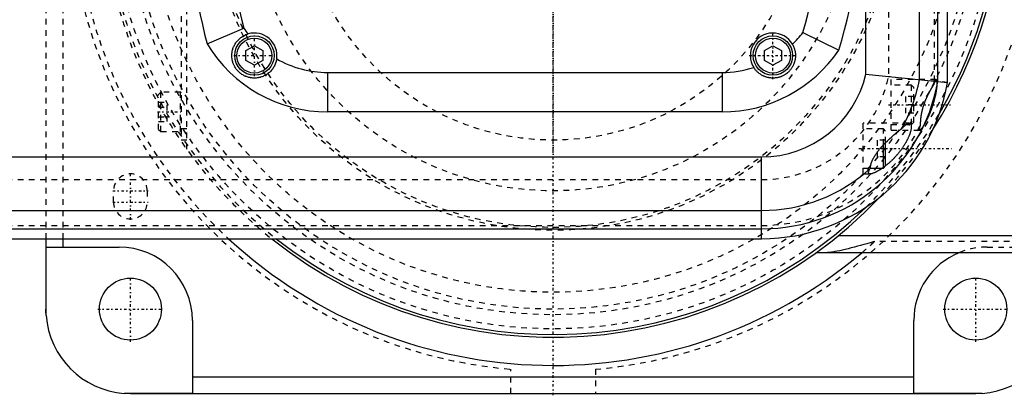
# Model space of a CAD drawing. Extents: x -702 to 168, y -90 to 90.
# Tile 9 of 11: x -95 to 80, y -90 to -24. Entities that reach past the tile are written whole.
import ezdxf

# ---------------------------------------------------------------- set-up
doc = ezdxf.new("R2010")
doc.units = 0
doc.linetypes.add('CENTER', pattern=[1.5, 0.45, -0.5, 0.05, -0.5])
doc.linetypes.add('DASHED', pattern=[2, 1, -1])
for name, color, linetype in [('AM_0', 7, 'CONTINUOUS'), ('AM_3', 7, 'DASHED'), ('AM_7', 7, 'CENTER')]:
    doc.layers.add(name, color=color, linetype=linetype)

msp = doc.modelspace()

# ---------------------------------------------------------------- linework, layer by layer
at = {"layer": 'AM_0', "color": 7, "linetype": 'CONTINUOUS'}
for p, q in [((55.5, -33.33), (55.5, 33.33)), ((65, -34.32), (65, 34.32)), ((68.25, -34.61), (68.25, 34.61)), ((70, -34.77), (70, 34.77)), ((-61.39, -27.93), (-54.89, -25.11)), ((44.32, -25.91), (50.69, -29.03)), ((-54.5, -29.13), (-53, -28.27)), ((-54.5, -30.87), (-54.5, -29.13)), ((-53, -28.27), (-51.5, -29.13)), ((-51.5, -29.13), (-51.5, -30.87)), ((37.5, -29.13), (39, -28.27)), ((37.5, -30.87), (37.5, -29.13)), ((39, -28.27), (40.5, -29.13)), ((40.5, -29.13), (40.5, -30.87)), ((-53, -31.73), (-54.5, -30.87)), ((-51.5, -30.87), (-53, -31.73)), ((39, -31.73), (37.5, -30.87)), ((40.5, -30.87), (39, -31.73)), ((-40, -40), (-40, -33)), ((-40, -33), (30, -33)), ((30, -33), (30, -40)), ((55.5, -33.33), (70, -34.77)), ((30, -40), (-40, -40)), ((58.6, -50), (58.6, -45.85)), ((59, -49.6), (59, -45.43)), ((-324.84, -48), (37, -48)), ((37, -62.5), (37, -48)), ((56.28, -50), (58.6, -50)), ((58.6, -50), (59, -49.6)), ((-344.7, -57.5), (37, -57.5)), ((-392.66, -60.75), (37, -60.75)), ((-427, -62.5), (37, -62.5)), ((-90, -62.5), (-90, -75)), ((-87, -62.5), (-87, -64)), ((125, -62), (50.56, -62)), ((-89.96, -76.12), (-89.96, -64)), ((-89.96, -64), (-77, -64)), ((125, -65), (46.64, -65)), ((-64, -77), (-64, -89.96)), ((64, -89.96), (64, -77)), ((-64, -87), (64, -87)), ((-64, -89.96), (-76.12, -89.96)), ((-75, -90), (75, -90)), ((76.12, -89.96), (64, -89.96))]:
    msp.add_line(p, q, dxfattribs=at)
for points in [[(-49.04, -30.57, 0), (-49.05, -30.66, 0), (-49.09, -30.84, 0), (-49.13, -31.02, 0), (-49.16, -31.11, 0), (-49.18, -31.2, 0), (-49.24, -31.37, 0), (-49.31, -31.54, 0), (-49.39, -31.71, 0), (-49.47, -31.88, 0), (-49.56, -32.03, 0), (-49.6, -32.11, 0), (-49.65, -32.19, 0), (-49.75, -32.33, 0), (-49.86, -32.47, 0), (-49.97, -32.61, 0), (-50.09, -32.74, 0), (-50.21, -32.87, 0), (-50.27, -32.92, 0), (-50.33, -32.98, 0), (-50.46, -33.09, 0), (-50.6, -33.2, 0), (-50.67, -33.25, 0), (-50.73, -33.3, 0), (-50.87, -33.39, 0), (-51.02, -33.47, 0), (-51.09, -33.51, 0), (-51.16, -33.55, 0), (-51.31, -33.62, 0), (-51.45, -33.69, 0), (-51.6, -33.75, 0), (-51.75, -33.8, 0), (-51.91, -33.85, 0), (-51.98, -33.87, 0), (-52.06, -33.89, 0), (-52.21, -33.92, 0), (-52.36, -33.95, 0), (-52.51, -33.97, 0), (-52.67, -33.99, 0), (-52.82, -34, 0), (-52.89, -34, 0), (-52.97, -34, 0), (-53.12, -34, 0), (-53.27, -33.99, 0), (-53.41, -33.98, 0), (-53.56, -33.96, 0), (-53.71, -33.94, 0), (-53.78, -33.92, 0), (-53.85, -33.91, 0), (-53.99, -33.88, 0), (-54.13, -33.84, 0), (-54.27, -33.79, 0), (-54.41, -33.74, 0), (-54.54, -33.69, 0), (-54.61, -33.66, 0), (-54.68, -33.63, 0), (-54.81, -33.57, 0), (-54.95, -33.49, 0), (-55.08, -33.42, 0), (-55.21, -33.34, 0), (-55.33, -33.25, 0), (-55.4, -33.2, 0), (-55.46, -33.16, 0), (-55.58, -33.06, 0), (-55.69, -32.96, 0), (-55.75, -32.91, 0), (-55.8, -32.85, 0), (-55.91, -32.74, 0), (-56.01, -32.63, 0), (-56.06, -32.57, 0), (-56.11, -32.51, 0), (-56.21, -32.39, 0), (-56.29, -32.27, 0), (-56.37, -32.15, 0), (-56.45, -32.02, 0), (-56.52, -31.9, 0), (-56.55, -31.83, 0), (-56.59, -31.77, 0), (-56.65, -31.64, 0), (-56.7, -31.51, 0), (-56.76, -31.38, 0), (-56.8, -31.24, 0), (-56.85, -31.1, 0), (-56.86, -31.03, 0), (-56.88, -30.96, 0), (-56.92, -30.82, 0), (-56.94, -30.67, 0), (-56.97, -30.53, 0), (-56.98, -30.38, 0), (-56.99, -30.23, 0), (-57, -30.16, 0), (-57, -30.08, 0), (-57, -29.93, 0), (-56.99, -29.78, 0), (-56.98, -29.63, 0), (-56.97, -29.48, 0), (-56.94, -29.33, 0), (-56.93, -29.26, 0), (-56.92, -29.18, 0), (-56.88, -29.03, 0), (-56.84, -28.89, 0), (-56.8, -28.74, 0), (-56.74, -28.59, 0), (-56.69, -28.45, 0), (-56.66, -28.38, 0), (-56.62, -28.31, 0), (-56.55, -28.17, 0), (-56.48, -28.03, 0), (-56.44, -27.96, 0), (-56.4, -27.89, 0), (-56.31, -27.76, 0), (-56.22, -27.62, 0), (-56.17, -27.56, 0), (-56.12, -27.5, 0), (-56.01, -27.37, 0), (-55.9, -27.25, 0), (-55.79, -27.13, 0), (-55.67, -27.02, 0), (-55.54, -26.91, 0), (-55.47, -26.86, 0), (-55.41, -26.81, 0), (-55.27, -26.71, 0), (-55.13, -26.61, 0), (-54.98, -26.53, 0), (-54.83, -26.45, 0), (-54.68, -26.37, 0), (-54.6, -26.34, 0), (-54.53, -26.3, 0), (-54.37, -26.24, 0), (-54.2, -26.19, 0), (-54.12, -26.16, 0)], [(42.46, -27.99, 0), (42.49, -28.04, 0), (42.54, -28.13, 0), (42.59, -28.23, 0), (42.61, -28.28, 0), (42.63, -28.33, 0), (42.68, -28.43, 0), (42.72, -28.52, 0), (42.76, -28.63, 0), (42.79, -28.73, 0), (42.82, -28.83, 0), (42.84, -28.88, 0), (42.85, -28.93, 0), (42.88, -29.04, 0), (42.91, -29.14, 0), (42.93, -29.24, 0), (42.95, -29.35, 0), (42.96, -29.46, 0), (42.97, -29.51, 0), (42.98, -29.56, 0), (42.99, -29.67, 0), (42.99, -29.78, 0), (43, -29.83, 0), (43, -29.88, 0), (43, -29.99, 0), (43, -30.1, 0), (43, -30.15, 0), (42.99, -30.2, 0), (42.99, -30.31, 0), (42.98, -30.42, 0), (42.97, -30.52, 0), (42.95, -30.63, 0), (42.93, -30.74, 0), (42.92, -30.79, 0), (42.91, -30.84, 0), (42.89, -30.95, 0), (42.86, -31.05, 0), (42.83, -31.16, 0), (42.8, -31.26, 0), (42.76, -31.37, 0), (42.74, -31.42, 0), (42.72, -31.47, 0), (42.68, -31.57, 0), (42.63, -31.67, 0), (42.59, -31.77, 0), (42.54, -31.87, 0), (42.48, -31.96, 0), (42.46, -32.01, 0), (42.43, -32.06, 0), (42.37, -32.16, 0), (42.31, -32.25, 0), (42.24, -32.34, 0), (42.18, -32.43, 0), (42.11, -32.52, 0), (42.07, -32.56, 0), (42.03, -32.61, 0), (41.96, -32.69, 0), (41.88, -32.77, 0), (41.8, -32.86, 0), (41.72, -32.93, 0), (41.63, -33.01, 0), (41.59, -33.05, 0), (41.55, -33.09, 0), (41.46, -33.16, 0), (41.36, -33.23, 0), (41.32, -33.26, 0), (41.27, -33.3, 0), (41.17, -33.36, 0), (41.07, -33.42, 0), (41.02, -33.45, 0), (40.97, -33.48, 0), (40.87, -33.54, 0), (40.76, -33.59, 0), (40.66, -33.64, 0), (40.55, -33.69, 0), (40.44, -33.73, 0), (40.39, -33.75, 0), (40.33, -33.77, 0), (40.22, -33.81, 0), (40.11, -33.84, 0), (39.99, -33.87, 0), (39.88, -33.9, 0), (39.76, -33.93, 0), (39.7, -33.94, 0), (39.65, -33.95, 0), (39.53, -33.96, 0), (39.41, -33.98, 0), (39.29, -33.99, 0), (39.18, -34, 0), (39.06, -34, 0), (39, -34, 0), (38.94, -34, 0), (38.82, -34, 0), (38.7, -33.99, 0), (38.58, -33.98, 0), (38.46, -33.96, 0), (38.35, -33.95, 0), (38.29, -33.94, 0), (38.23, -33.92, 0), (38.11, -33.9, 0), (37.99, -33.87, 0), (37.88, -33.84, 0), (37.76, -33.8, 0), (37.65, -33.77, 0), (37.59, -33.74, 0), (37.54, -33.72, 0), (37.42, -33.68, 0), (37.31, -33.63, 0), (37.26, -33.6, 0), (37.2, -33.57, 0), (37.09, -33.52, 0), (36.99, -33.46, 0), (36.93, -33.43, 0), (36.88, -33.39, 0), (36.78, -33.33, 0), (36.68, -33.26, 0), (36.58, -33.18, 0), (36.48, -33.11, 0), (36.38, -33.02, 0), (36.34, -32.98, 0), (36.29, -32.94, 0), (36.2, -32.85, 0), (36.11, -32.76, 0), (36.02, -32.67, 0), (35.94, -32.57, 0), (35.86, -32.47, 0), (35.82, -32.42, 0), (35.78, -32.37, 0), (35.71, -32.27, 0), (35.63, -32.16, 0), (35.6, -32.11, 0)], [(56.29, -49.98, 0), (56.29, -49.95, 0), (56.29, -49.89, 0), (56.3, -49.83, 0), (56.3, -49.8, 0), (56.3, -49.77, 0), (56.31, -49.71, 0), (56.32, -49.64, 0), (56.34, -49.58, 0), (56.35, -49.51, 0), (56.36, -49.45, 0), (56.37, -49.41, 0), (56.38, -49.38, 0), (56.4, -49.31, 0), (56.42, -49.24, 0), (56.44, -49.17, 0), (56.46, -49.09, 0), (56.49, -49.02, 0), (56.5, -48.99, 0), (56.51, -48.95, 0), (56.54, -48.88, 0), (56.57, -48.8, 0), (56.59, -48.77, 0), (56.6, -48.73, 0), (56.63, -48.65, 0), (56.67, -48.58, 0), (56.68, -48.54, 0), (56.7, -48.5, 0), (56.74, -48.43, 0), (56.77, -48.35, 0), (56.81, -48.28, 0), (56.85, -48.2, 0), (56.89, -48.12, 0), (56.92, -48.09, 0), (56.94, -48.05, 0), (56.98, -47.97, 0), (57.02, -47.89, 0), (57.07, -47.82, 0), (57.12, -47.74, 0), (57.16, -47.67, 0), (57.19, -47.63, 0), (57.21, -47.59, 0), (57.26, -47.52, 0), (57.31, -47.44, 0), (57.36, -47.37, 0), (57.42, -47.29, 0), (57.47, -47.22, 0), (57.49, -47.18, 0), (57.52, -47.14, 0), (57.58, -47.07, 0), (57.63, -47, 0), (57.69, -46.92, 0), (57.74, -46.85, 0), (57.8, -46.78, 0), (57.83, -46.74, 0), (57.85, -46.71, 0), (57.91, -46.64, 0), (57.97, -46.56, 0), (58.03, -46.49, 0), (58.09, -46.42, 0), (58.15, -46.35, 0), (58.18, -46.32, 0), (58.21, -46.28, 0), (58.27, -46.21, 0), (58.33, -46.15, 0), (58.36, -46.11, 0), (58.39, -46.08, 0), (58.45, -46.01, 0), (58.51, -45.94, 0), (58.54, -45.91, 0), (58.57, -45.87, 0), (58.64, -45.81, 0), (58.7, -45.74, 0), (58.92, -45.51, 0), (59.31, -45.13, 0), (59.7, -44.76, 0), (60.09, -44.4, 0), (60.48, -44.06, 0), (60.68, -43.9, 0), (60.87, -43.74, 0), (61.26, -43.44, 0), (61.48, -43.27, 0), (61.54, -43.22, 0), (61.6, -43.18, 0), (61.63, -43.15, 0), (61.66, -43.13, 0), (61.72, -43.08, 0), (61.78, -43.04, 0), (61.81, -43.02, 0)], [(63.2, -42, 0), (63.22, -42, 0), (63.25, -42, 0), (63.28, -42.01, 0), (63.29, -42.01, 0), (63.3, -42.01, 0), (63.33, -42.02, 0), (63.35, -42.04, 0), (63.38, -42.05, 0), (63.4, -42.07, 0), (63.42, -42.09, 0), (63.43, -42.1, 0), (63.44, -42.11, 0), (63.46, -42.13, 0), (63.47, -42.16, 0), (63.49, -42.19, 0), (63.5, -42.22, 0), (63.52, -42.26, 0), (63.52, -42.28, 0), (63.53, -42.3, 0), (63.54, -42.34, 0), (63.55, -42.38, 0), (63.55, -42.41, 0), (63.55, -42.43, 0), (63.56, -42.48, 0), (63.56, -42.53, 0), (63.56, -42.55, 0), (63.56, -42.58, 0), (63.56, -42.64, 0), (63.56, -42.69, 0), (63.56, -42.75, 0), (63.55, -42.82, 0), (63.54, -42.88, 0), (63.54, -42.92, 0), (63.53, -42.95, 0), (63.52, -43.02, 0), (63.51, -43.09, 0), (63.5, -43.16, 0), (63.48, -43.23, 0), (63.46, -43.31, 0), (63.46, -43.35, 0), (63.45, -43.38, 0), (63.42, -43.46, 0), (63.4, -43.54, 0), (63.38, -43.62, 0), (63.35, -43.7, 0), (63.33, -43.78, 0), (63.31, -43.82, 0), (63.3, -43.87, 0), (63.27, -43.95, 0), (63.24, -44.03, 0), (63.21, -44.12, 0), (63.17, -44.21, 0), (63.13, -44.3, 0), (63.12, -44.34, 0), (63.1, -44.39, 0), (63.06, -44.48, 0), (63.02, -44.57, 0), (62.98, -44.66, 0), (62.93, -44.75, 0), (62.89, -44.85, 0), (62.86, -44.89, 0), (62.84, -44.94, 0), (62.79, -45.04, 0), (62.74, -45.13, 0), (62.72, -45.18, 0), (62.69, -45.22, 0), (62.64, -45.32, 0), (62.59, -45.42, 0), (62.56, -45.46, 0), (62.53, -45.51, 0), (62.48, -45.61, 0), (62.42, -45.7, 0), (62.36, -45.8, 0), (62.3, -45.89, 0), (62.24, -45.99, 0), (62.21, -46.03, 0), (62.18, -46.08, 0), (62.12, -46.17, 0), (62.06, -46.27, 0), (62, -46.36, 0), (61.93, -46.45, 0), (61.87, -46.54, 0), (61.84, -46.59, 0), (61.81, -46.63, 0), (61.74, -46.72, 0), (61.68, -46.81, 0), (61.61, -46.9, 0), (61.54, -46.98, 0), (61.48, -47.07, 0), (61.45, -47.11, 0), (61.41, -47.15, 0), (61.35, -47.23, 0), (61.28, -47.32, 0), (61.21, -47.4, 0), (61.15, -47.48, 0), (61.08, -47.56, 0), (61.04, -47.6, 0), (61.01, -47.64, 0), (60.94, -47.72, 0), (60.87, -47.8, 0), (60.79, -47.88, 0), (60.72, -47.96, 0), (60.65, -48.04, 0), (60.61, -48.08, 0), (60.57, -48.12, 0), (60.5, -48.2, 0), (60.42, -48.28, 0), (60.39, -48.32, 0), (60.35, -48.36, 0), (60.27, -48.43, 0), (60.2, -48.51, 0), (60.16, -48.55, 0), (60.12, -48.58, 0), (60.04, -48.66, 0), (59.97, -48.73, 0), (59.89, -48.8, 0), (59.81, -48.87, 0), (59.74, -48.95, 0), (59.7, -48.98, 0), (59.66, -49.02, 0), (59.58, -49.08, 0), (59.5, -49.15, 0), (59.42, -49.22, 0), (59.35, -49.28, 0), (59.27, -49.35, 0), (59.23, -49.38, 0), (59.19, -49.41, 0), (59.11, -49.48, 0), (59.04, -49.54, 0), (59, -49.57, 0)], [(61.81, -43.02, 0), (61.86, -42.97, 0), (61.95, -42.87, 0), (62.04, -42.78, 0), (62.09, -42.74, 0), (62.13, -42.69, 0), (62.22, -42.61, 0), (62.3, -42.53, 0), (62.39, -42.45, 0), (62.47, -42.38, 0), (62.56, -42.31, 0), (62.6, -42.28, 0), (62.64, -42.25, 0), (62.71, -42.2, 0), (62.79, -42.15, 0), (62.86, -42.11, 0), (62.93, -42.07, 0), (63, -42.04, 0), (63.03, -42.03, 0), (63.06, -42.02, 0), (63.12, -42.01, 0), (63.18, -42, 0), (63.2, -42, 0)], [(56.28, -51, 0), (56.24, -51, 0), (56.19, -50.99, 0), (56.13, -50.98, 0), (56.11, -50.97, 0), (56.09, -50.96, 0), (56.05, -50.94, 0), (56.02, -50.91, 0), (56, -50.87, 0), (55.98, -50.83, 0), (55.97, -50.77, 0), (55.97, -50.75, 0), (55.97, -50.72, 0), (55.98, -50.65, 0), (56, -50.58, 0), (56.02, -50.5, 0), (56.05, -50.42, 0), (56.09, -50.33, 0), (56.12, -50.28, 0), (56.14, -50.24, 0), (56.2, -50.14, 0), (56.25, -50.04, 0), (56.29, -49.98, 0)], [(58.42, -50, 0), (58.35, -50.05, 0), (58.21, -50.14, 0), (58.08, -50.23, 0), (58.01, -50.27, 0), (57.94, -50.31, 0), (57.81, -50.39, 0), (57.68, -50.47, 0), (57.54, -50.54, 0), (57.41, -50.61, 0), (57.28, -50.68, 0), (57.22, -50.71, 0), (57.16, -50.74, 0), (57.03, -50.8, 0), (56.91, -50.84, 0), (56.8, -50.89, 0), (56.69, -50.92, 0), (56.59, -50.95, 0), (56.54, -50.97, 0), (56.49, -50.98, 0), (56.4, -50.99, 0), (56.31, -51, 0), (56.28, -51, 0)], [(-89.96, -76.12, 0), (-89.97, -75.93, 0), (-89.99, -75.56, 0), (-90, -75.18, 0), (-90, -75, 0)], [(-75, -90, 0), (-75.18, -90, 0), (-75.56, -89.99, 0), (-75.93, -89.97, 0), (-76.12, -89.96, 0)], [(76.12, -89.96, 0), (75.93, -89.97, 0), (75.56, -89.99, 0), (75.18, -90, 0), (75, -90, 0)]]:
    msp.add_polyline3d(points, dxfattribs=at)
for centre, radius in [((-53, -30), 3.5), ((-53, -30), 3.1), ((39, -30), 3.5), ((39, -30), 3.1), ((-75, -75), 5.5), ((75, -75), 5.5)]:
    msp.add_circle(centre, radius, dxfattribs=at)
for centre, radius, start, end in [((0, 0), 80, 327.3572, 32.6428), ((0, 0), 79.5, 329.5707, 30.4293), ((-45, 0), 100, 343.1266, 16.8734), ((45, 0), 110, 165.2886, 194.7114), ((45, 0), 103, 165.8897, 194.1103), ((-45, 0), 93, 343.8245, 16.1755), ((-40, -15), 18, 214.1726, 218.3189), ((-53, -30), 4, 351.8767, 106.2945), ((39, -30), 4, 30.1449, 211.7826), ((30, -15), 18, 313.802, 322.6994), ((-40, -15), 25, 211.1566, 270), ((30, -15), 25, 270, 325.8727), ((-40, -15), 18, 239.8524, 270), ((30, -15), 18, 270, 288.1255), ((37, -29), 19, 270, 346.8264), ((37, -29), 31.75, 270, 349.8183), ((37, -29), 33.5, 270, 350.0884), ((37, -29), 28.5, 330.5382, 349.2518), ((37, -29), 28.5, 270, 312.589), ((0, 0), 80, 231.3752, 316.4653), ((0, 0), 79.5, 231.8284, 314.2518), ((0, 0), 85, 227.3321, 310.1192), ((-77, -77), 13, 0, 90), ((77, -77), 13, 112.6199, 180), ((-75, -75), 15, 184.2866, 265.7134), ((75, -75), 15, 274.2866, 355.7134)]:
    msp.add_arc(centre, radius, start, end, dxfattribs=at)
at = {"layer": 'AM_3', "color": 6, "linetype": 'DASHED'}
for p, q in [((-90, 62.5), (-90, -62.5)), ((-87, 62.5), (-87, -62.5)), ((-65, -46.64), (-65, 46.64)), ((-66, 45), (-66, -45)), ((59.5, 33.77), (59.5, -33.77)), ((67.65, -34.56), (67.65, 34.56)), ((67.76, -34.57), (59.5, -33.77)), ((67.95, -34.25), (60, -34.25)), ((60, -43.25), (60, -34.25)), ((70, -34.77), (68.14, -34.6)), ((-69.6, -36.5), (-70, -36.9)), ((-66.1, -36.5), (-69.6, -36.5)), ((-69.6, -43.5), (-69.6, -36.5)), ((-66.1, -43.5), (-66.1, -36.5)), ((63.6, -35.25), (60, -35.25)), ((64, -35.65), (63.6, -35.25)), ((63.6, -42.25), (63.6, -35.25)), ((64, -41.85), (64, -35.65)), ((-70, -43.1), (-70, -36.9)), ((-70, -38.27), (-68.5, -38.27)), ((-68.5, -41.73), (-68.5, -38.27)), ((62.5, -37.25), (62.5, -40.25)), ((64, -37.25), (62.5, -37.25)), ((-70, -39.13), (-68.5, -39.13)), ((64, -38.75), (62.5, -38.75)), ((-70, -40.87), (-68.5, -40.87)), ((-70, -41.73), (-68.5, -41.73)), ((64, -40.25), (62.5, -40.25)), ((63.6, -42.25), (64, -41.85)), ((-70, -43.1), (-69.6, -43.5)), ((-69.6, -43.5), (-66.1, -43.5)), ((-65, -43), (-66, -43)), ((63.2, -42), (55, -42)), ((55, -51), (55, -42)), ((58.6, -43), (55, -43)), ((59, -43.4), (58.6, -43)), ((58.6, -45.85), (58.6, -43)), ((59, -45.43), (59, -43.4)), ((60, -42.25), (63.6, -42.25)), ((60, -43.25), (65.04, -43.25)), ((-65, -45), (-66, -45)), ((57.5, -45), (57.5, -48)), ((59, -45), (57.5, -45)), ((59, -46.5), (57.5, -46.5)), ((59, -48), (57.5, -48)), ((55, -50), (56.28, -50)), ((-427, -52), (37, -52)), ((55, -51), (56.28, -51)), ((-78, -56), (-78, -54)), ((-72, -54), (-72, -56)), ((-427, -60.15), (37, -60.15)), ((125, -63), (57.06, -63)), ((77, -64), (89.96, -64)), ((-7.5, -90), (-7.5, -85.67)), ((7.5, -85.67), (7.5, -90))]:
    msp.add_line(p, q, dxfattribs=at)
for points in [[(65.04, -43.25, 0), (65.04, -43.25, 0), (65.06, -43.25, 0), (65.08, -43.24, 0), (65.09, -43.24, 0), (65.09, -43.23, 0), (65.12, -43.22, 0), (65.14, -43.21, 0), (65.16, -43.19, 0), (65.19, -43.17, 0), (65.21, -43.14, 0), (65.22, -43.13, 0), (65.24, -43.12, 0), (65.27, -43.09, 0), (65.3, -43.05, 0), (65.33, -43.02, 0), (65.36, -42.98, 0), (65.4, -42.94, 0), (65.41, -42.92, 0), (65.43, -42.89, 0), (65.47, -42.85, 0), (65.5, -42.8, 0), (65.52, -42.77, 0), (65.54, -42.75, 0), (65.58, -42.69, 0), (65.62, -42.64, 0), (65.64, -42.61, 0), (65.66, -42.58, 0), (65.7, -42.52, 0), (65.74, -42.46, 0), (65.78, -42.39, 0), (65.82, -42.33, 0), (65.86, -42.26, 0), (65.88, -42.23, 0), (65.9, -42.19, 0), (65.94, -42.12, 0), (65.99, -42.05, 0), (66.03, -41.98, 0), (66.07, -41.9, 0), (66.11, -41.82, 0), (66.14, -41.78, 0), (66.16, -41.74, 0), (66.2, -41.66, 0), (66.25, -41.58, 0), (66.29, -41.49, 0), (66.34, -41.4, 0), (66.38, -41.31, 0), (66.41, -41.27, 0), (66.43, -41.22, 0), (66.48, -41.12, 0), (66.52, -41.03, 0), (66.57, -40.93, 0), (66.62, -40.83, 0), (66.66, -40.73, 0), (66.68, -40.68, 0), (66.71, -40.63, 0), (66.75, -40.53, 0), (66.8, -40.42, 0), (66.84, -40.32, 0), (66.89, -40.21, 0), (66.93, -40.11, 0), (66.95, -40.05, 0), (66.97, -40, 0), (67.02, -39.89, 0), (67.06, -39.78, 0), (67.08, -39.73, 0), (67.1, -39.67, 0), (67.14, -39.56, 0), (67.18, -39.45, 0), (67.2, -39.4, 0), (67.22, -39.34, 0), (67.26, -39.23, 0), (67.3, -39.12, 0), (67.34, -39.02, 0), (67.37, -38.91, 0), (67.41, -38.8, 0), (67.43, -38.74, 0), (67.44, -38.69, 0), (67.48, -38.58, 0), (67.51, -38.47, 0), (67.55, -38.35, 0), (67.58, -38.24, 0), (67.61, -38.13, 0), (67.63, -38.07, 0), (67.64, -38.01, 0), (67.67, -37.9, 0), (67.7, -37.79, 0), (67.73, -37.67, 0), (67.76, -37.56, 0), (67.79, -37.45, 0), (67.8, -37.39, 0), (67.82, -37.33, 0), (67.84, -37.22, 0), (67.87, -37.11, 0), (67.89, -37, 0), (67.91, -36.89, 0), (67.93, -36.79, 0), (67.94, -36.73, 0), (67.95, -36.68, 0), (67.97, -36.57, 0), (67.99, -36.47, 0), (68.01, -36.37, 0), (68.02, -36.27, 0), (68.04, -36.17, 0), (68.05, -36.13, 0), (68.05, -36.08, 0), (68.07, -35.99, 0), (68.08, -35.9, 0), (68.08, -35.85, 0), (68.09, -35.81, 0), (68.1, -35.72, 0), (68.11, -35.64, 0), (68.11, -35.6, 0), (68.12, -35.56, 0), (68.12, -35.48, 0), (68.13, -35.4, 0), (68.14, -35.32, 0), (68.14, -35.25, 0), (68.15, -35.17, 0), (68.15, -35.14, 0), (68.15, -35.1, 0), (68.15, -35.03, 0), (68.15, -34.97, 0), (68.15, -34.9, 0), (68.15, -34.84, 0), (68.15, -34.78, 0), (68.15, -34.76, 0), (68.15, -34.73, 0), (68.15, -34.68, 0), (68.14, -34.63, 0), (68.14, -34.6, 0)], [(67.76, -34.57, 0), (67.76, -34.58, 0), (67.75, -34.61, 0), (67.74, -34.63, 0), (67.73, -34.65, 0), (67.72, -34.66, 0), (67.71, -34.69, 0), (67.7, -34.72, 0), (67.69, -34.75, 0), (67.67, -34.78, 0), (67.66, -34.81, 0), (67.66, -34.83, 0), (67.65, -34.84, 0), (67.64, -34.88, 0), (67.62, -34.91, 0), (67.61, -34.95, 0), (67.6, -34.98, 0), (67.58, -35.02, 0), (67.58, -35.04, 0), (67.57, -35.05, 0), (67.56, -35.09, 0), (67.54, -35.13, 0), (67.54, -35.15, 0)], [(67.95, -34.25, 0), (67.94, -34.25, 0), (67.93, -34.25, 0), (67.92, -34.26, 0), (67.92, -34.26, 0), (67.91, -34.26, 0), (67.9, -34.27, 0), (67.89, -34.28, 0), (67.88, -34.29, 0), (67.87, -34.31, 0), (67.86, -34.32, 0), (67.86, -34.33, 0), (67.85, -34.34, 0), (67.84, -34.36, 0), (67.83, -34.38, 0), (67.82, -34.4, 0), (67.81, -34.43, 0), (67.8, -34.46, 0), (67.79, -34.47, 0), (67.79, -34.49, 0), (67.78, -34.52, 0), (67.77, -34.55, 0), (67.76, -34.57, 0)], [(68.14, -34.6, 0), (68.14, -34.58, 0), (68.13, -34.55, 0), (68.12, -34.51, 0), (68.11, -34.5, 0), (68.11, -34.48, 0), (68.1, -34.45, 0), (68.09, -34.42, 0), (68.07, -34.4, 0), (68.06, -34.37, 0), (68.05, -34.35, 0), (68.05, -34.34, 0), (68.04, -34.33, 0), (68.03, -34.31, 0), (68.02, -34.3, 0), (68.01, -34.28, 0), (68, -34.27, 0), (67.99, -34.26, 0), (67.98, -34.26, 0), (67.98, -34.26, 0), (67.97, -34.25, 0), (67.95, -34.25, 0), (67.95, -34.25, 0)], [(67.54, -35.15, 0), (67.52, -35.17, 0), (67.49, -35.22, 0), (67.46, -35.27, 0), (67.45, -35.29, 0), (67.43, -35.31, 0), (67.4, -35.36, 0), (67.37, -35.41, 0), (67.34, -35.46, 0), (67.31, -35.52, 0), (67.27, -35.57, 0), (67.26, -35.6, 0), (67.24, -35.62, 0), (67.21, -35.68, 0), (67.18, -35.73, 0), (67.14, -35.79, 0), (67.11, -35.84, 0), (67.08, -35.9, 0), (67.06, -35.93, 0), (67.04, -35.96, 0), (67.01, -36.02, 0), (66.97, -36.08, 0), (66.96, -36.11, 0), (66.94, -36.14, 0), (66.91, -36.2, 0), (66.87, -36.26, 0), (66.86, -36.29, 0), (66.84, -36.32, 0), (66.8, -36.38, 0), (66.77, -36.45, 0), (66.74, -36.51, 0), (66.7, -36.57, 0), (66.67, -36.64, 0), (66.65, -36.67, 0), (66.63, -36.7, 0), (66.6, -36.77, 0), (66.56, -36.84, 0), (66.53, -36.9, 0), (66.5, -36.97, 0), (66.46, -37.04, 0), (66.45, -37.07, 0), (66.43, -37.11, 0), (66.4, -37.18, 0), (66.36, -37.25, 0), (66.33, -37.32, 0), (66.3, -37.39, 0), (66.26, -37.46, 0), (66.25, -37.5, 0), (66.23, -37.53, 0), (66.2, -37.6, 0), (66.17, -37.68, 0), (66.13, -37.75, 0), (66.1, -37.82, 0), (66.07, -37.9, 0), (66.06, -37.93, 0), (66.04, -37.97, 0), (66.01, -38.05, 0), (65.98, -38.12, 0), (65.95, -38.2, 0), (65.92, -38.27, 0), (65.89, -38.35, 0), (65.88, -38.39, 0), (65.87, -38.42, 0), (65.84, -38.5, 0), (65.81, -38.58, 0), (65.8, -38.61, 0), (65.78, -38.65, 0), (65.76, -38.73, 0), (65.73, -38.81, 0), (65.72, -38.85, 0), (65.7, -38.88, 0), (65.68, -38.96, 0), (65.66, -39.04, 0), (65.63, -39.12, 0), (65.61, -39.19, 0), (65.59, -39.27, 0), (65.57, -39.31, 0), (65.56, -39.35, 0), (65.54, -39.43, 0), (65.52, -39.51, 0), (65.5, -39.58, 0), (65.48, -39.66, 0), (65.46, -39.74, 0), (65.45, -39.78, 0), (65.44, -39.81, 0), (65.42, -39.89, 0), (65.41, -39.97, 0), (65.39, -40.04, 0), (65.37, -40.12, 0), (65.36, -40.2, 0), (65.35, -40.23, 0), (65.34, -40.27, 0), (65.33, -40.35, 0), (65.32, -40.42, 0), (65.3, -40.49, 0), (65.29, -40.57, 0), (65.28, -40.64, 0), (65.27, -40.68, 0), (65.27, -40.71, 0), (65.26, -40.78, 0), (65.25, -40.86, 0), (65.24, -40.93, 0), (65.23, -41, 0), (65.22, -41.07, 0), (65.21, -41.1, 0), (65.21, -41.13, 0), (65.2, -41.2, 0), (65.2, -41.27, 0), (65.19, -41.3, 0), (65.19, -41.34, 0), (65.18, -41.4, 0), (65.18, -41.47, 0), (65.18, -41.5, 0), (65.17, -41.53, 0), (65.17, -41.59, 0), (65.16, -41.66, 0), (65.16, -41.72, 0), (65.16, -41.78, 0), (65.15, -41.84, 0), (65.15, -41.87, 0), (65.15, -41.9, 0), (65.15, -41.95, 0), (65.15, -42.01, 0), (65.15, -42.06, 0), (65.15, -42.12, 0), (65.14, -42.17, 0), (65.14, -42.2, 0), (65.14, -42.22, 0), (65.14, -42.28, 0), (65.14, -42.33, 0), (65.14, -42.35, 0)], [(65.14, -42.35, 0), (65.13, -42.4, 0), (65.1, -42.49, 0), (65.08, -42.58, 0), (65.06, -42.62, 0), (65.05, -42.66, 0), (65.03, -42.74, 0), (65.02, -42.81, 0), (65, -42.88, 0), (64.99, -42.94, 0), (64.98, -43, 0), (64.97, -43.02, 0), (64.97, -43.05, 0), (64.97, -43.09, 0), (64.97, -43.13, 0), (64.97, -43.17, 0), (64.98, -43.19, 0), (64.98, -43.22, 0), (64.99, -43.23, 0), (65, -43.23, 0), (65.01, -43.24, 0), (65.03, -43.25, 0), (65.04, -43.25, 0)], [(59, -49.57, 0), (58.9, -49.64, 0), (58.7, -49.79, 0), (58.51, -49.93, 0), (58.42, -50, 0)], [(57.06, -63, 0), (56.79, -63.08, 0), (56.23, -63.24, 0), (55.68, -63.39, 0), (55.4, -63.47, 0), (55.12, -63.55, 0), (54.56, -63.7, 0), (54, -63.85, 0), (53.45, -64, 0), (52.9, -64.14, 0), (52.36, -64.28, 0), (52.09, -64.34, 0), (51.83, -64.4, 0), (51.33, -64.52, 0), (50.85, -64.63, 0), (50.39, -64.72, 0), (49.97, -64.8, 0), (49.57, -64.87, 0), (49.39, -64.9, 0), (49.21, -64.93, 0), (48.99, -64.95, 0), (48.93, -64.96, 0), (48.87, -64.97, 0), (48.84, -64.97, 0), (48.81, -64.97, 0), (48.75, -64.98, 0), (48.69, -64.98, 0), (48.64, -64.99, 0), (48.58, -64.99, 0), (48.52, -65, 0), (48.49, -65, 0), (48.47, -65, 0), (48.41, -65, 0), (48.36, -65, 0), (48.33, -65, 0)]]:
    msp.add_polyline3d(points, dxfattribs=at)
for radius in [78.5, 76, 75, 72, 61, 60.5, 54, 45, 45]:
    msp.add_circle((0, 0), radius, dxfattribs=at)
for centre, radius, start, end in [((0, 0), 86, 95.0031, 264.9969), ((0, 0), 86, 275.0031, 84.9969), ((0, 0), 85, 132.6679, 227.3321), ((0, 0), 80, 128.6248, 231.3752), ((0, 0), 79.5, 128.1716, 231.8284), ((37, -29), 23, 270, 348.0313), ((37, -29), 31.15, 348.6132, 349.7204), ((-66.1, -36.6), 0.1, 0, 90), ((0, 0), 79.5, 314.2518, 329.5707), ((-66.1, -43.4), 0.1, 270, 0), ((37, -29), 31.15, 270, 334.6231), ((0, 0), 80, 316.4653, 327.3572), ((-75, -54), 3, 0, 180), ((-75, -56), 3, 180, 0), ((0, 0), 85, 310.1192, 312.1683), ((77, -77), 13, 90, 112.6199)]:
    msp.add_arc(centre, radius, start, end, dxfattribs=at)
at = {"layer": 'AM_7', "color": 4, "linetype": 'CENTER'}
for p, q in [((0, -90.3), (0, 90.3)), ((0, -47.25), (0, 47.25)), ((39, -34.2), (39, -25.8)), ((-53, -33.67), (-53, -26.32)), ((-56.67, -30), (-49.33, -30)), ((34.8, -30), (43.2, -30)), ((-70.2, -40), (-65.8, -40)), ((59.5, -38.75), (70.5, -38.75)), ((54.25, -46.5), (70.75, -46.5)), ((-75, -59.15), (-75, -50.85)), ((-78.15, -54), (-71.85, -54)), ((-78.15, -56), (-71.85, -56)), ((-75, -80.78), (-75, -69.22)), ((75, -80.78), (75, -69.22)), ((-80.78, -75), (-69.22, -75)), ((69.22, -75), (80.78, -75))]:
    msp.add_line(p, q, dxfattribs=at)

doc.saveas('drawing.dxf')
